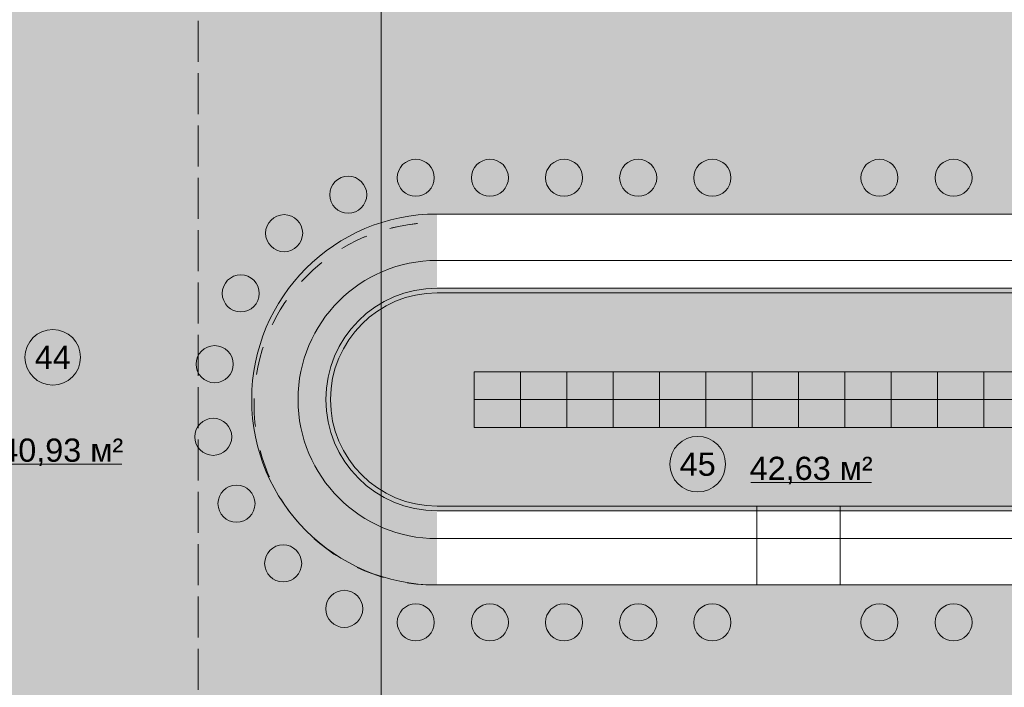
# Model space of a CAD drawing. Header units: millimetres. Extents: x 0 to 1184, y 0 to 836.
# Tile 87 of 256: x 313 to 419, y 546 to 618. Entities that reach past the tile are written whole.
import ezdxf
from ezdxf.xclip import XClip

# ---------------------------------------------------------------- set-up
doc = ezdxf.new("R2010")
doc.units = ezdxf.units.MM
doc.header["$MEASUREMENT"] = 0
doc.header["$XCLIPFRAME"] = 0
doc.linetypes.add('Wipeout_Contour', pattern=[1000, 0, -1000])
doc.linetypes.add('Штриховая', pattern=[5.644444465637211, 2.8222222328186, -2.82222223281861])
for name, color, linetype in [('Интерьер - конструкции мебели', 7, 'Continuous'), ('Интерьер - Мебель', 7, 'Continuous'), ('Элемент Модели - Зона', 7, 'Continuous'), ('Элемент Модели - Оси', 7, 'Continuous')]:
    doc.layers.add(name, color=color, linetype=linetype)
doc.styles.add('СГЕНЕРИР_СТИЛЬ_3', font='txt')

# ---------------------------------------------------------------- blocks, each defined once
blk = doc.blocks.new('Чертеж_4_4', base_point=(-278.4786297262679, 89.56405690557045))
at = {"layer": 'Интерьер - Мебель', "linetype": 'Continuous', "lineweight": 0, "true_color": 0xffffff}
for points in [[(355.2628357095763, 598.942685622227, 0.9999999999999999), (355.2628357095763, 602.9426856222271, 0.9999999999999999)], [(363.2628357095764, 598.942685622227, 0.9999999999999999), (363.2628357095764, 602.9426856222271, 0.9999999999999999)], [(371.2628357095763, 598.942685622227, 0.9999999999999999), (371.2628357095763, 602.9426856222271, 0.9999999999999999)], [(379.2628357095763, 598.942685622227, 0.9999999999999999), (379.2628357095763, 602.9426856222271, 0.9999999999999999)], [(387.2628357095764, 598.942685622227, 0.9999999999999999), (387.2628357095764, 602.9426856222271, 0.9999999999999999)], [(405.2937688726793, 598.942685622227, 0.9999999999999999), (405.2937688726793, 602.9426856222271, 0.9999999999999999)], [(413.2937688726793, 598.942685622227, 0.9999999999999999), (413.2937688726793, 602.9426856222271, 0.9999999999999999)], [(347.9757939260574, 597.1126754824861, 0.9999999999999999), (347.9757939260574, 601.1126754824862, 0.9999999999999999)], [(341.0619849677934, 592.9630965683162, 0.9999999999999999), (341.0619849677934, 596.9630965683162, 0.9999999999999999)], [(336.3807050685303, 586.4716129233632, 0.9999999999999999), (336.3807050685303, 590.4716129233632, 0.9999999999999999)], [(333.5608616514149, 578.8402566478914, 0.9999999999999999), (333.5608616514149, 582.8402566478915, 0.9999999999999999)], [(333.4098813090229, 571.0075206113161, 0.9999999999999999), (333.4098813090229, 575.0075206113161, 0.9999999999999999)], [(335.9201164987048, 563.7999875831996, 0.9999999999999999), (335.9201164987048, 567.7999875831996, 0.9999999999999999)], [(340.9555075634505, 557.3555730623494, 0.9999999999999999), (340.9555075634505, 561.3555730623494, 0.9999999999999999)], [(347.5453911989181, 552.4570385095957, 0.9999999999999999), (347.5453911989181, 556.4570385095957, 0.9999999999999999)], [(355.2628357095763, 550.9966389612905, 0.9999999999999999), (355.2628357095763, 554.9966389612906, 0.9999999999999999)], [(363.2628357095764, 550.9966389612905, 0.9999999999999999), (363.2628357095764, 554.9966389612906, 0.9999999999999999)], [(371.2628357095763, 550.9966389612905, 0.9999999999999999), (371.2628357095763, 554.9966389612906, 0.9999999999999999)], [(379.2628357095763, 550.9966389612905, 0.9999999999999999), (379.2628357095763, 554.9966389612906, 0.9999999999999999)], [(387.2628357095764, 550.9966389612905, 0.9999999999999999), (387.2628357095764, 554.9966389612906, 0.9999999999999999)], [(405.2937688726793, 550.9966389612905, 0.9999999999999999), (405.2937688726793, 554.9966389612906, 0.9999999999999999)], [(413.2937688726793, 550.9966389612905, 0.9999999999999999), (413.2937688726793, 554.9966389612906, 0.9999999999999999)]]:
    blk.add_hatch(color=7, dxfattribs=at).paths.add_polyline_path(points)
at = {"layer": 'Элемент Модели - Зона', "linetype": 'Continuous', "lineweight": 0, "true_color": 0xf4f2aa}
h = blk.add_hatch(color=51, dxfattribs=at)
h.paths.add_polyline_path([(83.02137032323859, 539.1381875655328), (82.62137010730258, 539.1381875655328), (82.62137010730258, 452.7640569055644), (140.3239356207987, 452.7640569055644), (140.3239356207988, 480.9798221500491), (172.946662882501, 513.6154503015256), (173.0881121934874, 513.4740569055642), (173.0881121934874, 513.7640569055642), (354.5213702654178, 513.7640569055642), (354.5213702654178, 513.5640569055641), (495.5186574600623, 513.5640569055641), (495.5186574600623, 513.7640569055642), (862.3349960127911, 513.7640569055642), (894.6885309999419, 481.329362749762), (894.7220096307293, 477.9829307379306), (894.7220096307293, 452.6140569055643), (895.1213702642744, 452.6140569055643), (895.1213702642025, 432.5640569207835), (892.7213702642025, 432.5640569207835), (892.7213702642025, 446.5640569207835), (888.5213702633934, 446.5640569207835), (888.5213700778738, 450.5640569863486), (804.5213702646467, 450.5640569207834), (804.5213702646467, 446.5640569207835), (798.5213702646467, 446.5640569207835), (798.5213702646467, 450.5640569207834), (714.7213702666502, 450.5640569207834), (714.7213702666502, 359.2640569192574), (798.5213702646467, 359.2640569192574), (798.5213702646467, 366.0640569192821), (804.5213702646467, 366.0640569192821), (804.5213702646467, 354.1640569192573), (845.3213702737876, 354.1640569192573), (845.3213702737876, 363.2640569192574), (846.5213702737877, 363.2640569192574), (846.5213702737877, 301.3651934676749), (892.7213702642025, 301.3651934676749), (892.7213702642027, 352.0640569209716), (888.0213702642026, 352.0640569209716), (888.0213698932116, 367.0640569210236), (892.7213702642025, 367.0640569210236), (892.7213702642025, 417.5640569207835), (895.1213702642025, 417.5640569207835), (895.1213702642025, 291.064661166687), (892.7213702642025, 291.064661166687), (892.7213702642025, 298.9651934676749), (714.7213702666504, 298.9651934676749), (714.7213702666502, 236.0646611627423), (892.7213702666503, 236.0646611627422), (892.7213702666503, 266.564661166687), (888.5220096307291, 266.564661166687), (888.5220096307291, 272.819639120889), (892.7213702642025, 272.819639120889), (892.7213702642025, 276.0646611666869), (895.1213702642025, 276.0646611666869), (895.1213702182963, 272.7646611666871), (930.0213702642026, 272.7646611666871), (930.0213702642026, 461.6153028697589), (923.9101448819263, 461.6153028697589), (923.9101448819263, 539.5640569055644), (978.5213702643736, 539.5640569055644), (978.5213702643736, 542.5640569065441), (984.5213702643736, 542.5640569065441), (984.5213702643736, 539.5640569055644), (1131.771370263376, 539.5640569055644), (1131.771370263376, 540.5640569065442), (1122.771370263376, 540.5640569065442), (1122.771370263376, 564.564056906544), (1048.521370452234, 564.564056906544), (1048.521370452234, 626.3640569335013), (1026.82137045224, 626.3640569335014), (1026.82137045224, 632.5640569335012), (1013.350351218, 632.5640569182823), (984.5213702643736, 632.5640569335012), (984.5213702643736, 626.5640569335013), (978.5213702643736, 626.5640569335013), (978.5213702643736, 631.6890569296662), (969.5192121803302, 631.6890569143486), (894.5213702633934, 631.6890569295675), (894.5213702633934, 626.5640569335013), (888.5213702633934, 626.5640569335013), (888.5213702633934, 631.6890569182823), (804.5213702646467, 631.6890569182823), (804.5213702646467, 626.5640569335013), (798.5213702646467, 626.5640569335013), (798.5213702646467, 631.6890569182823), (714.5213702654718, 631.6890569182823), (714.5213702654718, 626.5640569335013), (708.521370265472, 626.5640569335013), (708.521370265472, 631.6890569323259), (628.0213704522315, 631.6890569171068), (628.0213704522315, 626.5640569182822), (622.0213704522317, 626.5640569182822), (621.0213704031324, 626.5640569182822), (621.0213704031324, 575.8920665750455), (496.0220096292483, 575.8920665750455), (496.0220096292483, 627.5640569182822), (496.0220096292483, 706.4640766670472), (496.1220096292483, 706.4640766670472), (496.1220096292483, 768.0640569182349), (468.7213702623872, 768.0640569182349), (468.7213702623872, 686.8640569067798), (461.1666899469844, 686.8640569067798), (461.1666899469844, 631.6840569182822), (444.5220096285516, 631.6840569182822), (444.5220096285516, 626.5640569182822), (438.5220096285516, 626.5640569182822), (438.5220096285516, 631.6840569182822), (354.5213702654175, 631.6840569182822), (354.5213702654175, 626.5640569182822), (348.5213702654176, 626.5640569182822), (348.5213702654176, 631.6840569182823), (331.7716899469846, 631.6840569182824), (331.7716899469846, 554.5640568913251), (331.7716899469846, 539.5640569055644), (264.5213702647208, 539.5640569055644), (264.5213702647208, 536.564056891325), (258.5213702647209, 536.564056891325), (258.5213702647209, 539.5640569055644), (174.5213702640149, 539.5640569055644), (174.5213702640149, 536.564056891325), (168.5213702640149, 536.564056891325), (168.5213702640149, 539.5640569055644), (89.02137032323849, 539.5640569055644), (89.02137032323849, 536.564056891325), (83.02137032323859, 536.564056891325)])
h.paths.add_polyline_path([(357.344683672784, 557.030121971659, -0.9999999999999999), (357.344683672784, 596.0979918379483), (435.7768138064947, 596.0979918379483, -0.9999999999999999), (435.7768138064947, 557.030121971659)], flags=0)
h.paths.add_polyline_path([(534.5220096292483, 536.564056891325), (528.5220096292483, 536.564056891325), (528.5220096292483, 542.564056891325), (534.5220096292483, 542.564056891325)], flags=0)
h.paths.add_polyline_path([(615.0213704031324, 542.564056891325), (621.0213704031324, 542.564056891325), (621.0213704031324, 536.564056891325), (615.0213704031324, 536.564056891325)], flags=0)
h.paths.add_polyline_path([(622.0213704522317, 536.564056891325), (622.0213704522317, 542.564056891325), (628.0213704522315, 542.564056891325), (628.0213704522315, 536.564056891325)], flags=0)
h.paths.add_polyline_path([(708.521370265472, 536.5640569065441), (708.521370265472, 542.5640569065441), (714.5213702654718, 542.5640569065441), (714.5213702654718, 536.5640569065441)], flags=0)
h.paths.add_polyline_path([(798.5213702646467, 536.5640569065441), (798.5213702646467, 542.5640569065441), (804.5213702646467, 542.5640569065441), (804.5213702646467, 536.5640569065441)], flags=0)
h.paths.add_polyline_path([(888.5213702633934, 542.5640569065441), (894.5213702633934, 542.5640569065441), (894.5213702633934, 536.5640569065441), (888.5213702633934, 536.5640569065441)], flags=0)
at = {"layer": 'Элемент Модели - Зона', "linetype": 'Continuous', "lineweight": 0, "true_color": 0xd0cde4}
blk.add_hatch(color=254, dxfattribs=at).paths.add_polyline_path([(82.62137010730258, 541.1381875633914), (82.62137010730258, 539.1381875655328), (83.02137032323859, 539.1381875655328), (83.02137032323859, 542.564056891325), (89.02137032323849, 542.564056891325), (89.02137032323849, 539.5640569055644), (168.5213702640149, 539.5640569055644), (168.5213702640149, 542.564056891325), (174.5213702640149, 542.564056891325), (174.5213702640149, 539.5640569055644), (258.5213702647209, 539.5640569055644), (258.5213702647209, 542.564056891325), (264.5213702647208, 542.564056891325), (264.5213702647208, 539.1381875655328), (331.7716899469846, 539.1381875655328), (331.7716899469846, 631.6890569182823), (331.8766899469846, 631.6890569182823), (331.8766899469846, 686.8640569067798), (327.3213610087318, 686.8640569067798), (327.3213610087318, 720.3640571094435), (324.521370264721, 720.3640571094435), (324.521370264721, 722.7640571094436), (348.3213702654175, 722.7640571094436), (348.3213702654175, 734.5640569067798), (280.7213701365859, 734.5640569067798), (280.7213701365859, 722.7640571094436), (309.521370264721, 722.7640571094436), (309.521370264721, 720.3640571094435), (301.5213706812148, 720.3640571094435), (301.5213706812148, 615.5640569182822), (207.5213704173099, 615.5640569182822), (207.5213704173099, 626.5640569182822), (82.62137010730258, 626.5640569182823), (82.62137010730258, 626.0640569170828)])
at = {"layer": 'Элемент Модели - Зона', "linetype": 'Continuous', "lineweight": 0, "true_color": 0x4a316d}
blk.add_hatch(color=187, dxfattribs=at).paths.add_polyline_path([(357.344683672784, 557.030121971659), (435.7768138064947, 557.030121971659, 0.9999999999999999), (435.7768138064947, 596.0979918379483), (357.344683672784, 596.0979918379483, 0.9999999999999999)])
at = {"layer": 'Интерьер - конструкции мебели', "color": 7, "linetype": 'Continuous', "lineweight": 15, "flags": 128}
for points in [[(357.5607487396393, 589.030121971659, 0.9999999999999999), (357.5607487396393, 565.0301219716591), (435.5607487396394, 565.0301219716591, 0.9999999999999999), (435.5607487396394, 589.030121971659)], [(357.5607487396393, 565.5301219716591), (435.5607487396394, 565.5301219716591, 0.9999999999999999), (435.5607487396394, 588.5301219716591), (357.5607487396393, 588.5301219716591, 0.9999999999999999)]]:
    blk.add_lwpolyline(points, format="xyb", close=True, dxfattribs=at)
at = {"layer": 'Интерьер - Мебель', "color": 7, "linetype": 'Continuous', "lineweight": 15}
for p, q in [((366.5607487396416, 577.030121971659), (366.5607487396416, 580.030121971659)), ((376.5607487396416, 577.030121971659), (376.5607487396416, 580.030121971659)), ((386.5607487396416, 577.030121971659), (386.5607487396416, 580.030121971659)), ((396.5607487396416, 577.030121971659), (396.5607487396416, 580.030121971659)), ((406.5607487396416, 577.030121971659), (406.5607487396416, 580.030121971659)), ((416.5607487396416, 577.030121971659), (416.5607487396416, 580.030121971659)), ((366.5607487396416, 574.0301219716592), (366.5607487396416, 577.0301219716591)), ((376.5607487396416, 574.0301219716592), (376.5607487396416, 577.0301219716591)), ((386.5607487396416, 574.0301219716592), (386.5607487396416, 577.0301219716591)), ((396.5607487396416, 574.0301219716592), (396.5607487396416, 577.0301219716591)), ((406.5607487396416, 574.0301219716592), (406.5607487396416, 577.0301219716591)), ((416.5607487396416, 574.0301219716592), (416.5607487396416, 577.0301219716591))]:
    blk.add_line(p, q, dxfattribs=at)
at = {"layer": 'Интерьер - Мебель', "color": 7, "linetype": 'Continuous', "lineweight": 15, "flags": 128}
for points in [[(355.2628357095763, 598.942685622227, 0.9999999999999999), (355.2628357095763, 602.9426856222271, 0.9999999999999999)], [(363.2628357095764, 598.942685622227, 0.9999999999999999), (363.2628357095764, 602.9426856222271, 0.9999999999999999)], [(371.2628357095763, 598.942685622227, 0.9999999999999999), (371.2628357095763, 602.9426856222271, 0.9999999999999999)], [(379.2628357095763, 598.942685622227, 0.9999999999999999), (379.2628357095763, 602.9426856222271, 0.9999999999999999)], [(387.2628357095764, 598.942685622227, 0.9999999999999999), (387.2628357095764, 602.9426856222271, 0.9999999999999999)], [(405.2937688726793, 598.942685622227, 0.9999999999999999), (405.2937688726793, 602.9426856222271, 0.9999999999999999)], [(413.2937688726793, 598.942685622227, 0.9999999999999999), (413.2937688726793, 602.9426856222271, 0.9999999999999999)], [(347.9757939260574, 597.1126754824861, -0.9999999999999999), (347.9757939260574, 601.1126754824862, -0.9999999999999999)], [(341.0619849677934, 592.9630965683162, -0.9999999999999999), (341.0619849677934, 596.9630965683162, -0.9999999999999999)], [(336.3807050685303, 586.4716129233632, -0.9999999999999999), (336.3807050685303, 590.4716129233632, -0.9999999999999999)], [(333.5608616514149, 578.8402566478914, -0.9999999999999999), (333.5608616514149, 582.8402566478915, -0.9999999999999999)], [(333.4098813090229, 571.0075206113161, -0.9999999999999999), (333.4098813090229, 575.0075206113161, -0.9999999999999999)], [(335.9201164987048, 563.7999875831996, -0.9999999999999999), (335.9201164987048, 567.7999875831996, -0.9999999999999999)], [(340.9555075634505, 557.3555730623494, -0.9999999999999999), (340.9555075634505, 561.3555730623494, -0.9999999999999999)], [(347.5453911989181, 552.4570385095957, -0.9999999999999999), (347.5453911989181, 556.4570385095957, -0.9999999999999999)], [(355.2628357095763, 550.9966389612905, 0.9999999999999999), (355.2628357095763, 554.9966389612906, 0.9999999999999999)], [(363.2628357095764, 550.9966389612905, 0.9999999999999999), (363.2628357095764, 554.9966389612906, 0.9999999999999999)], [(371.2628357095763, 550.9966389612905, 0.9999999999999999), (371.2628357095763, 554.9966389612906, 0.9999999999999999)], [(379.2628357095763, 550.9966389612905, 0.9999999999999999), (379.2628357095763, 554.9966389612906, 0.9999999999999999)], [(387.2628357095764, 550.9966389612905, 0.9999999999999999), (387.2628357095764, 554.9966389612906, 0.9999999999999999)], [(405.2937688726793, 550.9966389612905, 0.9999999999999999), (405.2937688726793, 554.9966389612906, 0.9999999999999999)], [(413.2937688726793, 550.9966389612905, 0.9999999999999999), (413.2937688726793, 554.9966389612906, 0.9999999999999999)]]:
    blk.add_lwpolyline(points, format="xyb", close=True, dxfattribs=at)
for points in [[(361.5607487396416, 577.030121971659), (371.5607487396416, 577.030121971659), (371.5607487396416, 580.030121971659), (361.5607487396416, 580.030121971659)], [(371.5607487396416, 577.030121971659), (381.5607487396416, 577.030121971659), (381.5607487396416, 580.030121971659), (371.5607487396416, 580.030121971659)], [(381.5607487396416, 577.030121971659), (391.5607487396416, 577.030121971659), (391.5607487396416, 580.030121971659), (381.5607487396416, 580.030121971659)], [(391.5607487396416, 577.030121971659), (401.5607487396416, 577.030121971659), (401.5607487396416, 580.030121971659), (391.5607487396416, 580.030121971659)], [(401.5607487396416, 577.030121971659), (411.5607487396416, 577.030121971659), (411.5607487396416, 580.030121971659), (401.5607487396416, 580.030121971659)], [(411.5607487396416, 577.030121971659), (421.5607487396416, 577.030121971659), (421.5607487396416, 580.030121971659), (411.5607487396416, 580.030121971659)], [(361.5607487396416, 574.0301219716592), (371.5607487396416, 574.0301219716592), (371.5607487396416, 577.0301219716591), (361.5607487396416, 577.0301219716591)], [(371.5607487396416, 574.0301219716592), (381.5607487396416, 574.0301219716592), (381.5607487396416, 577.0301219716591), (371.5607487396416, 577.0301219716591)], [(381.5607487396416, 574.0301219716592), (391.5607487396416, 574.0301219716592), (391.5607487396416, 577.0301219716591), (381.5607487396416, 577.0301219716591)], [(391.5607487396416, 574.0301219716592), (401.5607487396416, 574.0301219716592), (401.5607487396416, 577.0301219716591), (391.5607487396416, 577.0301219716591)], [(401.5607487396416, 574.0301219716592), (411.5607487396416, 574.0301219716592), (411.5607487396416, 577.0301219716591), (401.5607487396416, 577.0301219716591)], [(411.5607487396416, 574.0301219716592), (421.5607487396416, 574.0301219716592), (421.5607487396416, 577.0301219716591), (411.5607487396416, 577.0301219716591)]]:
    blk.add_lwpolyline(points, close=True, dxfattribs=at)
at = {"layer": 'Элемент Модели - Зона', "color": 7, "linetype": 'Continuous', "lineweight": 15}
for p, q in [((308.6418049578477, 570.0452628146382), (323.5447049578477, 570.0452628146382)), ((391.4293264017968, 568.0819652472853), (404.4351264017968, 568.0819652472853))]:
    blk.add_line(p, q, dxfattribs=at)
at = {"layer": 'Элемент Модели - Зона', "color": 7, "linetype": 'Штриховая', "lineweight": 15, "flags": 128}
for points in [[(83.02137032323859, 539.1381875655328), (82.62137010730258, 539.1381875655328), (82.62137010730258, 452.7640569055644), (140.3239356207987, 452.7640569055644), (140.3239356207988, 480.9798221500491), (172.946662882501, 513.6154503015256), (173.0881121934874, 513.4740569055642), (173.0881121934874, 513.7640569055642), (354.5213702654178, 513.7640569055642), (354.5213702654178, 513.5640569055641), (495.5186574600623, 513.5640569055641), (495.5186574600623, 513.7640569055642), (862.3349960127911, 513.7640569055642), (894.6885309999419, 481.329362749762), (894.7220096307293, 477.9829307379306), (894.7220096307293, 452.6140569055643), (895.1213702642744, 452.6140569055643), (895.1213702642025, 432.5640569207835), (892.7213702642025, 432.5640569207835), (892.7213702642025, 446.5640569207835), (888.5213702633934, 446.5640569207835), (888.5213700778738, 450.5640569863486), (804.5213702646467, 450.5640569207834), (804.5213702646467, 446.5640569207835), (798.5213702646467, 446.5640569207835), (798.5213702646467, 450.5640569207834), (714.7213702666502, 450.5640569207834), (714.7213702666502, 359.2640569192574), (798.5213702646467, 359.2640569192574), (798.5213702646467, 366.0640569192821), (804.5213702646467, 366.0640569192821), (804.5213702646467, 354.1640569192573), (845.3213702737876, 354.1640569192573), (845.3213702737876, 363.2640569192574), (846.5213702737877, 363.2640569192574), (846.5213702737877, 301.3651934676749), (892.7213702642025, 301.3651934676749), (892.7213702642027, 352.0640569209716), (888.0213702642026, 352.0640569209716), (888.0213698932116, 367.0640569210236), (892.7213702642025, 367.0640569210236), (892.7213702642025, 417.5640569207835), (895.1213702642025, 417.5640569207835), (895.1213702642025, 291.064661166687), (892.7213702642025, 291.064661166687), (892.7213702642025, 298.9651934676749), (714.7213702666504, 298.9651934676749), (714.7213702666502, 236.0646611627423), (892.7213702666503, 236.0646611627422), (892.7213702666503, 266.564661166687), (888.5220096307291, 266.564661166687), (888.5220096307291, 272.819639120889), (892.7213702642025, 272.819639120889), (892.7213702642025, 276.0646611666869), (895.1213702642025, 276.0646611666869), (895.1213702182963, 272.7646611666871), (930.0213702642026, 272.7646611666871), (930.0213702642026, 461.6153028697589), (923.9101448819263, 461.6153028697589), (923.9101448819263, 539.5640569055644), (978.5213702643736, 539.5640569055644), (978.5213702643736, 542.5640569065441), (984.5213702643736, 542.5640569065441), (984.5213702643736, 539.5640569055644), (1131.771370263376, 539.5640569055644), (1131.771370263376, 540.5640569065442), (1122.771370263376, 540.5640569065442), (1122.771370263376, 564.564056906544), (1048.521370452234, 564.564056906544), (1048.521370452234, 626.3640569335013), (1026.82137045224, 626.3640569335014), (1026.82137045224, 632.5640569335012), (1013.350351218, 632.5640569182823), (984.5213702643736, 632.5640569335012), (984.5213702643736, 626.5640569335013), (978.5213702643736, 626.5640569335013), (978.5213702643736, 631.6890569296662), (969.5192121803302, 631.6890569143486), (894.5213702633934, 631.6890569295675), (894.5213702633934, 626.5640569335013), (888.5213702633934, 626.5640569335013), (888.5213702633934, 631.6890569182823), (804.5213702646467, 631.6890569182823), (804.5213702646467, 626.5640569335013), (798.5213702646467, 626.5640569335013), (798.5213702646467, 631.6890569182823), (714.5213702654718, 631.6890569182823), (714.5213702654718, 626.5640569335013), (708.521370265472, 626.5640569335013), (708.521370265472, 631.6890569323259), (628.0213704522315, 631.6890569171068), (628.0213704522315, 626.5640569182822), (622.0213704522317, 626.5640569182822), (621.0213704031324, 626.5640569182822), (621.0213704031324, 575.8920665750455), (496.0220096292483, 575.8920665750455), (496.0220096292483, 627.5640569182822), (496.0220096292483, 706.4640766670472), (496.1220096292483, 706.4640766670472), (496.1220096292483, 768.0640569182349), (468.7213702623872, 768.0640569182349), (468.7213702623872, 686.8640569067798), (461.1666899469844, 686.8640569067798), (461.1666899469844, 631.6840569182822), (444.5220096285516, 631.6840569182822), (444.5220096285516, 626.5640569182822), (438.5220096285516, 626.5640569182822), (438.5220096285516, 631.6840569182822), (354.5213702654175, 631.6840569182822), (354.5213702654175, 626.5640569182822), (348.5213702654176, 626.5640569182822), (348.5213702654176, 631.6840569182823), (331.7716899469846, 631.6840569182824), (331.7716899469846, 554.5640568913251), (331.7716899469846, 539.5640569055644), (264.5213702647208, 539.5640569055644), (264.5213702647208, 536.564056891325), (258.5213702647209, 536.564056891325), (258.5213702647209, 539.5640569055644), (174.5213702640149, 539.5640569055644), (174.5213702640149, 536.564056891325), (168.5213702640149, 536.564056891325), (168.5213702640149, 539.5640569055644), (89.02137032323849, 539.5640569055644), (89.02137032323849, 536.564056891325), (83.02137032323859, 536.564056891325)], [(82.62137010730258, 541.1381875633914), (82.62137010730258, 539.1381875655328), (83.02137032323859, 539.1381875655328), (83.02137032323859, 542.564056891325), (89.02137032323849, 542.564056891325), (89.02137032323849, 539.5640569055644), (168.5213702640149, 539.5640569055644), (168.5213702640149, 542.564056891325), (174.5213702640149, 542.564056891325), (174.5213702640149, 539.5640569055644), (258.5213702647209, 539.5640569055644), (258.5213702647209, 542.564056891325), (264.5213702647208, 542.564056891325), (264.5213702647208, 539.1381875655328), (331.7716899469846, 539.1381875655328), (331.7716899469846, 631.6890569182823), (331.8766899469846, 631.6890569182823), (331.8766899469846, 686.8640569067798), (327.3213610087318, 686.8640569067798), (327.3213610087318, 720.3640571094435), (324.521370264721, 720.3640571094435), (324.521370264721, 722.7640571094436), (348.3213702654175, 722.7640571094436), (348.3213702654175, 734.5640569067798), (280.7213701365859, 734.5640569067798), (280.7213701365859, 722.7640571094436), (309.521370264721, 722.7640571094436), (309.521370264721, 720.3640571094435), (301.5213706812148, 720.3640571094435), (301.5213706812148, 615.5640569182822), (207.5213704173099, 615.5640569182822), (207.5213704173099, 626.5640569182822), (82.62137010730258, 626.5640569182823), (82.62137010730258, 626.0640569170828)]]:
    blk.add_lwpolyline(points, close=True, dxfattribs=at)
for points in [[(357.344683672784, 557.030121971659), (435.7768138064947, 557.030121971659, 0.9999999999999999), (435.7768138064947, 596.0979918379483), (357.344683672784, 596.0979918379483, 0.9999999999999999)], [(357.344683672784, 557.030121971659, -0.9999999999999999), (357.344683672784, 596.0979918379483), (435.7768138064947, 596.0979918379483, -0.9999999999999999), (435.7768138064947, 557.030121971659)]]:
    blk.add_lwpolyline(points, format="xyb", close=True, dxfattribs=at)
at = {"layer": 'Элемент Модели - Зона', "color": 7, "linetype": 'Continuous', "lineweight": 15, "flags": 128}
for points in [[(319.0932549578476, 581.5809813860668, 0.9999999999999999), (313.0932549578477, 581.5809813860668, 0.9999999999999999)], [(388.6880552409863, 570.0594080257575, 0.9999999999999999), (382.6880552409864, 570.0594080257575, 0.9999999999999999)]]:
    blk.add_lwpolyline(points, format="xyb", close=True, dxfattribs=at)
at = {"layer": 'Элемент Модели - Оси', "color": 7, "linetype": 'Continuous', "lineweight": 15}
blk.add_line((351.5213702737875, 828.7271055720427), (351.5213702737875, 166.9277917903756), dxfattribs=at)
at = {"layer": 'Элемент Модели - Зона', "color": 7, "linetype": 'Continuous', "lineweight": 15, "char_height": 2.5, "attachment_point": 5, "style": 'СГЕНЕРИР_СТИЛЬ_3'}
for s, insert in [('\\A1;{\\pqc;\\fArial|b0|i0|c204|p38;44}', (316.0932549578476, 581.5809856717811)), ('\\A1;{\\pqc;\\fArial|b0|i0|c204|p38;240,93 м²}', (316.0932549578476, 571.3384142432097)), ('\\A1;{\\pqc;\\fArial|b0|i0|c204|p38;45}', (385.6880552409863, 570.0388408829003)), ('\\A1;{\\pqc;\\fArial|b0|i0|c204|p38;42,63 м²}', (397.9322264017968, 569.3751166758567))]:
    blk.add_mtext(s, dxfattribs=dict(at, insert=insert))
at = {"color": 254, "linetype": 'Wipeout_Contour', "lineweight": 0, "ltscale": 2861.504928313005}
blk.add_wipeout([(435.5607487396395, 597.030121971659), (357.56074873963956, 597.030121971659), (357.56074873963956, 592.030121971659), (435.5607487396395, 592.030121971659)], dxfattribs=at).dxf.layer = 'Интерьер - конструкции мебели'
at = {"color": 254, "linetype": 'Wipeout_Contour', "lineweight": 0, "ltscale": 2794.971994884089}
blk.add_wipeout([(401.0607487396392, 557.030121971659), (435.5607487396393, 557.030121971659), (435.5607487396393, 562.030121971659), (401.0607487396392, 562.030121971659)], dxfattribs=at).dxf.layer = 'Интерьер - конструкции мебели'
at = {"layer": 'Интерьер - конструкции мебели', "color": 7, "linetype": 'Continuous', "lineweight": 15, "flags": 128}
for points in [[(435.5607487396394, 597.030121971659), (357.5607487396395, 597.030121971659)], [(401.0607487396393, 557.030121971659), (435.5607487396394, 557.030121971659)]]:
    blk.add_lwpolyline(points, dxfattribs=at)
at = {"color": 254, "linetype": 'Wipeout_Contour', "lineweight": 0, "ltscale": 2848.207100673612}
blk.add_wipeout([(435.5607487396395, 592.030121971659), (357.56074873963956, 592.030121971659), (357.56074873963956, 589.0301219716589), (435.5607487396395, 589.0301219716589)], dxfattribs=at).dxf.layer = 'Интерьер - конструкции мебели'
at = {"color": 254, "linetype": 'Wipeout_Contour', "lineweight": 0, "ltscale": 2807.800702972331}
blk.add_wipeout([(401.0607487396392, 562.0301219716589), (435.5607487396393, 562.0301219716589), (435.5607487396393, 565.030121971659), (401.0607487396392, 565.030121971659)], dxfattribs=at).dxf.layer = 'Интерьер - конструкции мебели'
at = {"layer": 'Интерьер - конструкции мебели', "color": 7, "linetype": 'Continuous', "lineweight": 15}
for p, q in [((435.5607487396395, 592.030121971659), (357.5607487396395, 592.030121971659)), ((401.0607487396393, 562.030121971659), (435.5607487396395, 562.030121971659))]:
    blk.add_line(p, q, dxfattribs=at)
at = {"layer": 'Интерьер - конструкции мебели', "color": 7, "linetype": 'Continuous', "lineweight": 15, "flags": 128}
for points in [[(357.5607487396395, 589.0301219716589), (435.5607487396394, 589.0301219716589)], [(435.5607487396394, 565.0301219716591), (401.0607487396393, 565.0301219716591)]]:
    blk.add_lwpolyline(points, dxfattribs=at)
at = {"layer": 'Интерьер - конструкции мебели', "color": 7, "linetype": 'Continuous', "lineweight": 15}
for radius in [20, 15, 11.99999999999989]:
    blk.add_arc((357.5607487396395, 577.030121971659), radius, 90, 270, dxfattribs=at)
at = {"color": 254, "linetype": 'Wipeout_Contour', "lineweight": 0, "ltscale": 2694.455189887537}
blk.add_wipeout([(357.5607487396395, 557.030121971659), (392.0607487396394, 557.030121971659), (392.0607487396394, 562.030121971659), (357.5607487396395, 562.030121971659)], dxfattribs=at).dxf.layer = 'Интерьер - конструкции мебели'
at = {"layer": 'Интерьер - конструкции мебели', "color": 7, "linetype": 'Continuous', "lineweight": 15, "flags": 128}
blk.add_lwpolyline([(357.5607487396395, 557.030121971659), (392.0607487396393, 557.030121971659)], dxfattribs=at)
at = {"color": 254, "linetype": 'Wipeout_Contour', "lineweight": 0, "ltscale": 2707.760501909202}
blk.add_wipeout([(357.5607487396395, 562.0301219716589), (392.0607487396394, 562.0301219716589), (392.0607487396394, 565.030121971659), (357.5607487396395, 565.030121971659)], dxfattribs=at).dxf.layer = 'Интерьер - конструкции мебели'
at = {"layer": 'Интерьер - конструкции мебели', "color": 7, "linetype": 'Continuous', "lineweight": 15}
blk.add_line((357.5607487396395, 562.030121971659), (392.0607487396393, 562.030121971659), dxfattribs=at)
at = {"layer": 'Интерьер - конструкции мебели', "color": 7, "linetype": 'Continuous', "lineweight": 15, "flags": 128}
blk.add_lwpolyline([(392.0607487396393, 565.0301219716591), (357.5607487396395, 565.0301219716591)], dxfattribs=at)
at = {"color": 254, "linetype": 'Wipeout_Contour', "lineweight": 0, "ltscale": 2743.273669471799}
blk.add_wipeout([(392.0607487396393, 557.030121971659), (401.0607487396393, 557.030121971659), (401.0607487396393, 562.030121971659), (392.0607487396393, 562.030121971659)], dxfattribs=at).dxf.layer = 'Интерьер - конструкции мебели'
at = {"layer": 'Интерьер - конструкции мебели', "color": 7, "linetype": 'Continuous', "lineweight": 15, "flags": 128}
blk.add_lwpolyline([(392.0607487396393, 557.030121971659), (401.0607487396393, 557.030121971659)], dxfattribs=at)
at = {"color": 254, "linetype": 'Wipeout_Contour', "lineweight": 0, "ltscale": 2756.340590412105}
blk.add_wipeout([(392.0607487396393, 562.0301219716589), (401.0607487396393, 562.0301219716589), (401.0607487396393, 565.030121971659), (392.0607487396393, 565.030121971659)], dxfattribs=at).dxf.layer = 'Интерьер - конструкции мебели'
at = {"layer": 'Интерьер - конструкции мебели', "color": 7, "linetype": 'Continuous', "lineweight": 15}
for p, q in [((392.0607487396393, 565.5301219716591), (392.0607487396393, 557.0301219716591)), ((401.0607487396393, 557.0301219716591), (401.0607487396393, 565.5301219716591)), ((392.0607487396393, 562.030121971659), (401.0607487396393, 562.030121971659))]:
    blk.add_line(p, q, dxfattribs=at)
at = {"layer": 'Интерьер - конструкции мебели', "color": 7, "linetype": 'Continuous', "lineweight": 15, "flags": 128}
blk.add_lwpolyline([(401.0607487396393, 565.0301219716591), (392.0607487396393, 565.0301219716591)], dxfattribs=at)

msp = doc.modelspace()

# ---------------------------------------------------------------- block references
at = {"color": 161, "linetype": 'Continuous', "lineweight": 40, "true_color": 0x83aefe}
ref = msp.add_blockref('Чертеж_4_4', (-278.4786297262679, 89.56405690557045), dxfattribs=at)
XClip(ref).set_block_clipping_path([(57.3201676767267, 166.9277917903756), (1181.052239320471, 828.7271055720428)])

doc.saveas('drawing.dxf')
